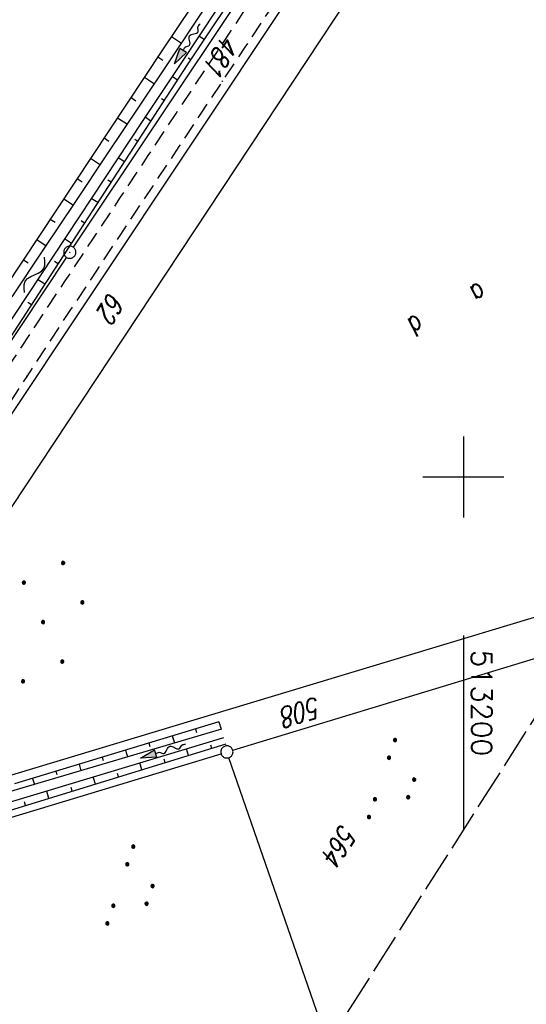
# Model space of a CAD drawing. Extents: x 512721 to 513460, y 476985 to 477919.
# Tile 10 of 23: x 513145 to 513208, y 477335 to 477456. Entities that reach past the tile are written whole.
import ezdxf

# ---------------------------------------------------------------- set-up
doc = ezdxf.new("R2010")
doc.units = 0
doc.header["$LTSCALE"] = 10
doc.header["$MEASUREMENT"] = 0
for name, pattern in [('LT00', [0]), ('LT11', [0.3, 0.2, -0.1]), ('LT14', [0.6, 0.5, -0.1])]:
    doc.linetypes.add(name, pattern=pattern)
doc.layers.get('0').update_dxf_attribs({"linetype": 'LT00'})
for name, color, linetype in [('--FLIEßRICHTPFEIL', 180, 'Continuous'), ('--WASSER_NUTZUNG', 180, 'Continuous'), ('DFK_AB_L', 21, 'LT00'), ('DFK_AB_P', 7, 'LT00'), ('DFK_BES-NAME', 255, 'LT00'), ('DFK_FLUR_NR', 250, 'LT00'), ('DFK_GZPKT', 250, 'LT00'), ('DFK_KATASTER', 250, 'LT00'), ('DFK_NUTZUNG', 250, 'LT00'), ('V87_BOSCHUNG', 250, 'LT00'), ('V87_FELDWEG', 250, 'LT11'), ('V87_GRABEN', 250, 'LT00'), ('V87_RASTER', 250, 'LT00')]:
    doc.layers.add(name, color=color, linetype=linetype)
doc.layers.add('-BLATT_87-RAND', color=7, linetype='LT14', plot=False)
doc.styles.get("Standard").update_dxf_attribs({"font": 'romans.shx'})

# ---------------------------------------------------------------- blocks, each defined once
blk = doc.blocks.new('SYMB7010')
at = {"color": 0, "linetype": 'ByBlock'}
for points in [[(-0.031408, 0.499213), (-0.093728, 0.49134), (-0.15457, 0.475719), (-0.212975, 0.452595), (-0.268021, 0.422333), (-0.31884, 0.385411), (-0.36463, 0.342411), (-0.40467, 0.29401), (-0.438329, 0.240973), (-0.465074, 0.184136), (-0.484486, 0.124395), (-0.496256, 0.062692), (-0.5002, 0)], [(-0.5002, 0), (-0.496256, -0.062692), (-0.484486, -0.124395), (-0.465075, -0.184136), (-0.438329, -0.240973), (-0.404671, -0.29401), (-0.36463, -0.342411), (-0.31884, -0.385411), (-0.268021, -0.422333), (-0.212975, -0.452595), (-0.154571, -0.475719), (-0.093728, -0.49134), (-0.031408, -0.499213), (0.031408, -0.499213)], [(0.5002, 0), (0.496256, 0.062692), (0.484485, 0.124395), (0.465074, 0.184136), (0.438329, 0.240973), (0.40467, 0.29401), (0.36463, 0.342411), (0.31884, 0.385411), (0.268021, 0.422333), (0.212975, 0.452595), (0.15457, 0.475719), (0.093728, 0.49134), (0.031408, 0.499213), (-0.031408, 0.499213)], [(0.031408, -0.499213), (0.093728, -0.491341), (0.15457, -0.475719), (0.212975, -0.452595), (0.268021, -0.422333), (0.31884, -0.385411), (0.36463, -0.342411), (0.404671, -0.294011), (0.438329, -0.240974), (0.465075, -0.184136), (0.484486, -0.124395), (0.496256, -0.062692), (0.500201, 0)]]:
    blk.add_lwpolyline(points, dxfattribs=at)
blk = doc.blocks.new('SYMB0003')
at = {"color": 0, "linetype": 'ByBlock'}
for p, q in [((-0.015712, 0), (0.010166, 0.012015)), ((0, -0.021257), (-0.015712, 0)), ((0.010166, 0.012015), (0, -0.021257))]:
    blk.add_line(p, q, dxfattribs=at)
for points in [[(-0.031395, 0.499013), (-0.093691, 0.491144), (-0.154509, 0.475528), (-0.21289, 0.452414), (-0.267913, 0.422164), (-0.318712, 0.385257), (-0.364484, 0.342274), (-0.404509, 0.293893), (-0.438154, 0.240877), (-0.464888, 0.184062), (-0.484292, 0.124345), (-0.496058, 0.062667), (-0.5, 0)], [(-0.5, 0), (-0.496058, -0.062667), (-0.484292, -0.124345), (-0.464888, -0.184062), (-0.438154, -0.240877), (-0.404509, -0.293893), (-0.364485, -0.342274), (-0.318712, -0.385257), (-0.267914, -0.422164), (-0.21289, -0.452414), (-0.154509, -0.475529), (-0.093691, -0.491144), (-0.031395, -0.499014), (0.031395, -0.499014)], [(0.5, 0), (0.496057, 0.062667), (0.484292, 0.124345), (0.464888, 0.184062), (0.438153, 0.240877), (0.404509, 0.293893), (0.364484, 0.342274), (0.318712, 0.385257), (0.267913, 0.422164), (0.21289, 0.452414), (0.154509, 0.475528), (0.093691, 0.491144), (0.031395, 0.499013), (-0.031395, 0.499013)], [(0.031395, -0.499014), (0.093691, -0.491144), (0.154509, -0.475529), (0.21289, -0.452414), (0.267914, -0.422164), (0.318712, -0.385257), (0.364485, -0.342274), (0.404509, -0.293893), (0.438154, -0.240877), (0.464889, -0.184062), (0.484292, -0.124345), (0.496058, -0.062667), (0.5, 0)]]:
    blk.add_lwpolyline(points, dxfattribs=at)
blk = doc.blocks.new('SYMB0011')
at = {"color": 0, "linetype": 'ByBlock'}
for p, q in [((0.5, 0), (-0.5, 0)), ((0, 0.5), (0, -0.5))]:
    blk.add_line(p, q, dxfattribs=at)
blk = doc.blocks.new('FLIEßRICHTPFEIL')
at = {"layer": '--FLIEßRICHTPFEIL'}
blk.add_hatch(color=256, dxfattribs=at).paths.add_polyline_path([(-1.95, 0.4875), (-1.95, -0.4875), (0, 0)])
for p, q in [((-1.95, 0.4875), (-1.95, -0.4875)), ((-1.95, 0.4875), (0, 0)), ((0, 0), (-1.95, -0.4875))]:
    blk.add_line(p, q, dxfattribs=at)
at = {"layer": '--FLIEßRICHTPFEIL', "start_tangent": (-1, 0), "end_tangent": (-1, 0)}
blk.add_spline([(-1.95, 0), (-2.4375, 0), (-2.925, 0.325), (-3.4125, 0), (-3.9, -0.325), (-4.3875, 0), (-4.875, 0.325), (-5.3625, 0), (-5.85, 0)], degree=3, dxfattribs=at)
blk = doc.blocks.new('SYMB7251')
at = {"color": 0, "linetype": 'ByBlock'}
for points in [[(-0.25, 0), (-0.208333, 0.028889), (-0.166667, 0.051111), (-0.125, 0.06), (-0.083333, 0.051111), (-0.041667, 0.028889), (0, 0)], [(0, 0), (0.041667, -0.028889), (0.083333, -0.051111), (0.125, -0.06), (0.166667, -0.051111), (0.208333, -0.028889), (0.25, 0)]]:
    blk.add_lwpolyline(points, dxfattribs=at)
blk = doc.blocks.new('SYMB7111')
at = {"color": 0, "linetype": 'ByBlock'}
for p, q in [((-0.13, 0.202919), (-0.13, 0.177081)), ((-0.125, 0.172895), (-0.125, 0.207105)), ((-0.12, 0.209164), (-0.12, 0.170836)), ((-0.115, 0.170204), (-0.115, 0.209796)), ((-0.11, 0.209164), (-0.11, 0.170836)), ((-0.105, 0.172895), (-0.105, 0.207105)), ((-0.1, 0.202919), (-0.1, 0.177081)), ((-0.095, 0.189874), (-0.095, 0.190146)), ((0.1, 0.202919), (0.1, 0.177081)), ((0.105, 0.172895), (0.105, 0.207105)), ((0.11, 0.209164), (0.11, 0.170836)), ((0.115, 0.170204), (0.115, 0.209796)), ((0.12, 0.209164), (0.12, 0.170836)), ((0.125, 0.172895), (0.125, 0.207105)), ((0.13, 0.202919), (0.13, 0.177081)), ((0.135, 0.189874), (0.135, 0.190146)), ((-0.515, -0.177081), (-0.515, -0.202919)), ((-0.51, -0.207105), (-0.51, -0.172895)), ((-0.505, -0.170836), (-0.505, -0.209164)), ((-0.5, -0.209796), (-0.5, -0.170204)), ((-0.495, -0.170836), (-0.495, -0.209164)), ((-0.49, -0.207105), (-0.49, -0.172895)), ((-0.485, -0.177081), (-0.485, -0.202919)), ((-0.48, -0.190126), (-0.48, -0.189854)), ((-0.285, -0.177081), (-0.285, -0.202919)), ((-0.28, -0.207105), (-0.28, -0.172895)), ((-0.275, -0.170836), (-0.275, -0.209164)), ((-0.27, -0.209796), (-0.27, -0.170204)), ((-0.265, -0.170836), (-0.265, -0.209164)), ((-0.26, -0.207105), (-0.26, -0.172895)), ((-0.255, -0.177081), (-0.255, -0.202919)), ((-0.25, -0.190126), (-0.25, -0.189854)), ((0.255, -0.177081), (0.255, -0.202919)), ((0.26, -0.207105), (0.26, -0.172895)), ((0.265, -0.170836), (0.265, -0.209164)), ((0.27, -0.209796), (0.27, -0.170204)), ((0.275, -0.170836), (0.275, -0.209164)), ((0.28, -0.207105), (0.28, -0.172895)), ((0.285, -0.177081), (0.285, -0.202919)), ((0.29, -0.190126), (0.29, -0.189854)), ((0.485, -0.177081), (0.485, -0.202919)), ((0.49, -0.207105), (0.49, -0.172895)), ((0.495, -0.170836), (0.495, -0.209164)), ((0.5, -0.209796), (0.5, -0.170204)), ((0.505, -0.170836), (0.505, -0.209164)), ((0.51, -0.207105), (0.51, -0.172895)), ((0.515, -0.177081), (0.515, -0.202919)), ((0.52, -0.190126), (0.52, -0.189854))]:
    blk.add_line(p, q, dxfattribs=at)
for points in [[(-0.095, 0.19), (-0.096981, 0.198678), (-0.10253, 0.205637), (-0.11055, 0.209499), (-0.11945, 0.209499), (-0.12747, 0.205637), (-0.133019, 0.198678), (-0.135, 0.19), (-0.133019, 0.181322), (-0.12747, 0.174363), (-0.11945, 0.170501), (-0.11055, 0.170501), (-0.10253, 0.174363), (-0.096981, 0.181322), (-0.095, 0.19)], [(0.135, 0.19), (0.133019, 0.198678), (0.12747, 0.205637), (0.11945, 0.209499), (0.11055, 0.209499), (0.10253, 0.205637), (0.096981, 0.198678), (0.095, 0.19), (0.096981, 0.181322), (0.10253, 0.174363), (0.11055, 0.170501), (0.11945, 0.170501), (0.12747, 0.174363), (0.133019, 0.181322), (0.135, 0.19)], [(-0.48, -0.19), (-0.481981, -0.181322), (-0.48753, -0.174363), (-0.49555, -0.170501), (-0.50445, -0.170501), (-0.51247, -0.174363), (-0.518019, -0.181322), (-0.52, -0.19), (-0.518019, -0.198678), (-0.51247, -0.205637), (-0.50445, -0.209499), (-0.49555, -0.209499), (-0.48753, -0.205637), (-0.481981, -0.198678), (-0.48, -0.19)], [(-0.25, -0.19), (-0.251981, -0.181322), (-0.25753, -0.174363), (-0.26555, -0.170501), (-0.27445, -0.170501), (-0.28247, -0.174363), (-0.288019, -0.181322), (-0.29, -0.19), (-0.288019, -0.198678), (-0.28247, -0.205637), (-0.27445, -0.209499), (-0.26555, -0.209499), (-0.25753, -0.205637), (-0.251981, -0.198678), (-0.25, -0.19)], [(0.29, -0.19), (0.288019, -0.181322), (0.28247, -0.174363), (0.27445, -0.170501), (0.26555, -0.170501), (0.25753, -0.174363), (0.251981, -0.181322), (0.25, -0.19), (0.251981, -0.198678), (0.25753, -0.205637), (0.26555, -0.209499), (0.27445, -0.209499), (0.28247, -0.205637), (0.288019, -0.198678), (0.29, -0.19)], [(0.52, -0.19), (0.518019, -0.181322), (0.51247, -0.174363), (0.50445, -0.170501), (0.49555, -0.170501), (0.48753, -0.174363), (0.481981, -0.181322), (0.48, -0.19), (0.481981, -0.198678), (0.48753, -0.205637), (0.49555, -0.209499), (0.50445, -0.209499), (0.51247, -0.205637), (0.518019, -0.198678), (0.52, -0.19)]]:
    blk.add_lwpolyline(points, dxfattribs=at)
blk = doc.blocks.new('Ackerland7')
at = {"layer": 'DFK_NUTZUNG', "color": 0, "linetype": 'ByBlock'}
for p, q in [((-4, 3.93), (-4, 3.67)), ((-3.95, 3.63), (-3.95, 3.97)), ((-3.9, 3.99), (-3.9, 3.61)), ((-3.85, 3.6), (-3.85, 4)), ((-3.8, 3.99), (-3.8, 3.61)), ((-3.75, 3.63), (-3.75, 3.97)), ((-3.7, 3.93), (-3.7, 3.67)), ((-3.65, 3.8), (-3.65, 3.8)), ((3.7, 3.93), (3.7, 3.67)), ((3.75, 3.63), (3.75, 3.97)), ((3.8, 3.99), (3.8, 3.61)), ((3.85, 3.6), (3.85, 4)), ((3.9, 3.99), (3.9, 3.61)), ((3.95, 3.63), (3.95, 3.97)), ((4, 3.93), (4, 3.67)), ((4.05, 3.8), (4.05, 3.8)), ((-7.85, 0.13), (-7.85, -0.13)), ((-7.8, -0.17), (-7.8, 0.17)), ((-7.75, 0.19), (-7.75, -0.19)), ((-7.7, -0.2), (-7.7, 0.2)), ((-7.65, 0.19), (-7.65, -0.19)), ((-7.6, -0.17), (-7.6, 0.17)), ((-7.55, 0.13), (-7.55, -0.13)), ((-7.5, 0), (-7.5, 0)), ((-0.15, 0.13), (-0.15, -0.13)), ((-0.1, -0.17), (-0.1, 0.17)), ((-0.05, 0.19), (-0.05, -0.19)), ((0, -0.2), (0, 0.2)), ((0.05, 0.19), (0.05, -0.19)), ((0.1, -0.17), (0.1, 0.17)), ((0.15, 0.13), (0.15, -0.13)), ((0.2, 0), (0.2, 0)), ((7.55, 0.13), (7.55, -0.13)), ((7.6, -0.17), (7.6, 0.17)), ((7.65, 0.19), (7.65, -0.19)), ((7.7, -0.2), (7.7, 0.2)), ((7.75, 0.19), (7.75, -0.19)), ((7.8, -0.17), (7.8, 0.17)), ((7.85, 0.13), (7.85, -0.13)), ((7.9, 0), (7.9, 0)), ((-3.95, -3.97), (-3.95, -3.63)), ((-3.9, -3.61), (-3.9, -3.99)), ((-3.85, -4), (-3.85, -3.6)), ((-3.8, -3.61), (-3.8, -3.99)), ((-3.75, -3.97), (-3.75, -3.63)), ((3.75, -3.97), (3.75, -3.63)), ((3.8, -3.61), (3.8, -3.99)), ((3.85, -4), (3.85, -3.6)), ((3.9, -3.61), (3.9, -3.99)), ((3.95, -3.97), (3.95, -3.63)), ((-4, -3.67), (-4, -3.93)), ((-3.7, -3.67), (-3.7, -3.93)), ((-3.65, -3.8), (-3.65, -3.8)), ((3.7, -3.67), (3.7, -3.93)), ((4, -3.67), (4, -3.93)), ((4.05, -3.8), (4.05, -3.8))]:
    blk.add_line(p, q, dxfattribs=at)
for points in [[(-3.65, 3.8), (-3.67, 3.89), (-3.73, 3.96), (-3.81, 3.99), (-3.89, 3.99), (-3.97, 3.96), (-4.03, 3.89), (-4.05, 3.8), (-4.03, 3.71), (-3.97, 3.64), (-3.89, 3.6), (-3.81, 3.6), (-3.73, 3.64), (-3.67, 3.71), (-3.65, 3.8)], [(4.05, 3.8), (4.03, 3.89), (3.97, 3.96), (3.89, 3.99), (3.81, 3.99), (3.73, 3.96), (3.67, 3.89), (3.65, 3.8), (3.67, 3.71), (3.73, 3.64), (3.81, 3.61), (3.89, 3.61), (3.97, 3.64), (4.03, 3.71), (4.05, 3.8)], [(-7.5, 0), (-7.52, 0.09), (-7.58, 0.16), (-7.66, 0.19), (-7.74, 0.19), (-7.82, 0.16), (-7.88, 0.09), (-7.9, 0)], [(0.2, 0), (0.18, 0.09), (0.12, 0.16), (0.04, 0.19), (-0.04, 0.19), (-0.12, 0.16), (-0.18, 0.09), (-0.2, 0)], [(-0.2, 0), (-0.18, -0.09), (-0.12, -0.16), (-0.04, -0.19), (0.04, -0.19), (0.12, -0.16), (0.18, -0.09), (0.2, 0)], [(7.9, 0), (7.88, 0.09), (7.82, 0.16), (7.74, 0.19), (7.66, 0.19), (7.58, 0.16), (7.52, 0.09), (7.5, 0)], [(7.5, 0), (7.52, -0.09), (7.58, -0.16), (7.66, -0.19), (7.74, -0.19), (7.82, -0.16), (7.88, -0.09), (7.9, 0)], [(-7.9, 0), (-7.88, -0.09), (-7.82, -0.16), (-7.74, -0.19), (-7.66, -0.19), (-7.58, -0.16), (-7.52, -0.09), (-7.5, 0)], [(-3.65, -3.8), (-3.67, -3.71), (-3.73, -3.64), (-3.81, -3.61), (-3.89, -3.61), (-3.97, -3.64), (-4.03, -3.71), (-4.05, -3.8), (-4.03, -3.89), (-3.97, -3.96), (-3.89, -3.99), (-3.81, -3.99), (-3.73, -3.96), (-3.67, -3.89), (-3.65, -3.8)], [(4.05, -3.8), (4.03, -3.71), (3.97, -3.64), (3.89, -3.61), (3.81, -3.61), (3.73, -3.64), (3.67, -3.71), (3.65, -3.8), (3.67, -3.89), (3.73, -3.96), (3.81, -3.99), (3.89, -3.99), (3.97, -3.96), (4.03, -3.89), (4.05, -3.8)]]:
    blk.add_lwpolyline(points, dxfattribs=at)

msp = doc.modelspace()

# ---------------------------------------------------------------- linework, layer by layer
at = {"layer": '-BLATT_87-RAND'}
msp.add_lwpolyline([(513217.94, 477919.22), (512721.33, 477138.83), (512963.46, 476984.75), (513460.07, 477765.13), (513217.94, 477919.22)], dxfattribs=at)
at = {"layer": 'DFK_AB_L'}
for p, q in [((513317.26, 477676.16), (513151.91, 477428.3)), ((513151.07, 477427.06), (513088.72, 477333.23))]:
    msp.add_line(p, q, dxfattribs=at)
at = {"layer": 'DFK_KATASTER'}
for p, q in [((513089.44, 477325.3), (513206.3, 477500.83)), ((513117.4, 477355.67), (513211.31, 477497.5)), ((513117.71, 477355.26), (513218.62, 477385.71)), ((513171.58, 477366.34), (513214.59, 477379.39)), ((513113.21, 477348.64), (513170.14, 477365.9)), ((513183.3, 477330.22), (513171.11, 477365.41))]:
    msp.add_line(p, q, dxfattribs=at)
at = {"layer": 'V87_BOSCHUNG'}
for p, q in [((513164.02, 477454.25), (513165.24, 477453.44)), ((513168.07, 477453.88), (513167.41, 477454.32)), ((513162.35, 477451.76), (513162.97, 477451.35)), ((513166.41, 477451.39), (513166.08, 477451.61)), ((513160.69, 477449.26), (513161.92, 477448.44)), ((513164.77, 477448.88), (513164.09, 477449.32)), ((513159.04, 477446.76), (513159.65, 477446.35)), ((513163.13, 477446.36), (513162.78, 477446.59)), ((513157.38, 477444.26), (513158.59, 477443.45)), ((513161.49, 477443.85), (513160.77, 477444.32)), ((513155.72, 477441.76), (513156.32, 477441.36)), ((513159.86, 477441.33), (513159.49, 477441.58)), ((513154.06, 477439.26), (513155.26, 477438.46)), ((513158.22, 477438.82), (513157.46, 477439.32)), ((513152.4, 477436.76), (513153, 477436.36)), ((513156.59, 477436.3), (513156.19, 477436.56)), ((513150.74, 477434.26), (513151.93, 477433.47)), ((513154.95, 477433.79), (513154.14, 477434.32)), ((513149.09, 477431.76), (513149.67, 477431.37)), ((513153.32, 477431.27), (513152.9, 477431.55)), ((513147.43, 477429.26), (513148.59, 477428.48)), ((513151.68, 477428.76), (513150.83, 477429.32)), ((513145.77, 477426.76), (513146.35, 477426.38)), ((513150.04, 477426.24), (513149.61, 477426.53)), ((513148.41, 477423.73), (513147.52, 477424.32)), ((513146.77, 477421.21), (513146.32, 477421.51)), ((513169.85, 477369.83), (513170.13, 477368.92)), ((513166.98, 477368.96), (513167.12, 477368.51)), ((513164.11, 477368.09), (513164.38, 477367.22)), ((513158.37, 477366.35), (513158.62, 477365.51)), ((513161.24, 477367.22), (513161.37, 477366.79)), ((513166.11, 477365.68), (513165.87, 477366.49)), ((513168.98, 477366.56), (513168.86, 477366.96)), ((513155.5, 477365.48), (513155.62, 477365.07)), ((513163.25, 477364.8), (513163.12, 477365.21)), ((513149.76, 477363.73), (513149.88, 477363.34)), ((513152.63, 477364.6), (513152.87, 477363.8)), ((513160.38, 477363.91), (513160.13, 477364.76)), ((513146.89, 477362.86), (513147.12, 477362.1)), ((513154.64, 477362.15), (513154.38, 477363.03)), ((513157.51, 477363.03), (513157.38, 477363.47)), ((513148.91, 477360.39), (513148.64, 477361.3)), ((513151.78, 477361.27), (513151.64, 477361.72)), ((513146.04, 477359.51), (513145.9, 477359.97))]:
    msp.add_line(p, q, dxfattribs=at)
at = {"layer": 'V87_FELDWEG', "flags": 128}
for points in [[(513100.28, 477240.02), (513099.68, 477244.03), (513099.07, 477248.04), (513098.47, 477252.06), (513097.85, 477256.08), (513097.23, 477260.1), (513096.61, 477264.12), (513095.97, 477268.15), (513095.47, 477271.26), (513094.96, 477274.37), (513094.45, 477277.48), (513093.93, 477280.59), (513093.41, 477283.69), (513092.88, 477286.79), (513092.36, 477289.88), (513091.83, 477292.96), (513091.3, 477296.03), (513090.92, 477298.23), (513090.54, 477300.42), (513090.16, 477302.62), (513089.77, 477304.82), (513089.38, 477307.02), (513088.98, 477309.23), (513088.57, 477311.45), (513088.15, 477313.69), (513087.72, 477315.94), (513087.28, 477318.21), (513086.83, 477320.5), (513086.66, 477321.3), (513086.51, 477322.11), (513086.38, 477322.92), (513086.27, 477323.72), (513086.2, 477324.51), (513086.18, 477325.29), (513086.21, 477326.05), (513086.32, 477326.8), (513086.51, 477327.58), (513086.78, 477328.34), (513087.12, 477329.08), (513087.52, 477329.8), (513087.96, 477330.52), (513088.45, 477331.22), (513088.98, 477331.91), (513089.52, 477332.6), (513090.08, 477333.28), (513090.64, 477333.97), (513091.2, 477334.65), (513092.17, 477335.9), (513093.11, 477337.15), (513094, 477338.42), (513094.86, 477339.69), (513095.7, 477340.96), (513096.51, 477342.24), (513097.31, 477343.52), (513098.09, 477344.81), (513098.86, 477346.09), (513099.63, 477347.38), (513100.4, 477348.67), (513101.18, 477349.95), (513102.52, 477352.12), (513103.89, 477354.27), (513105.28, 477356.42), (513106.7, 477358.57), (513108.14, 477360.7), (513109.6, 477362.83), (513111.07, 477364.96), (513112.54, 477367.09), (513114.03, 477369.21), (513115.52, 477371.33), (513117.01, 477373.46), (513118.5, 477375.58), (513119.98, 477377.71), (513122.24, 477380.97), (513124.47, 477384.24), (513126.69, 477387.51), (513128.9, 477390.79), (513131.09, 477394.08), (513133.27, 477397.36), (513135.45, 477400.65), (513137.62, 477403.95), (513139.79, 477407.24), (513141.95, 477410.54), (513144.12, 477413.84), (513147.52, 477418.99), (513150.93, 477424.15), (513154.34, 477429.3), (513157.75, 477434.45), (513161.17, 477439.61), (513164.59, 477444.76), (513168.01, 477449.91), (513172.43, 477456.55), (513176.83, 477463.18), (513181.25, 477469.82), (513185.66, 477476.45), (513190.07, 477483.08), (513194.49, 477489.71), (513198.91, 477496.34), (513202.16, 477501.21), (513205.42, 477506.09), (513208.67, 477510.96), (513211.93, 477515.84), (513215.18, 477520.71), (513219.62, 477527.36), (513224.06, 477534.01), (513228.49, 477540.67), (513232.92, 477547.33), (513237.34, 477553.99), (513241.76, 477560.65), (513244.4, 477564.64), (513247.04, 477568.63), (513249.68, 477572.62), (513252.32, 477576.6), (513254.96, 477580.59), (513257.61, 477584.57), (513260.26, 477588.56), (513262.91, 477592.53), (513265.58, 477596.51), (513267.37, 477599.18), (513269.18, 477601.86), (513270.98, 477604.53), (513272.77, 477607.21), (513274.57, 477609.89), (513276.35, 477612.57), (513278.13, 477615.26), (513279.9, 477617.96), (513281.65, 477620.67), (513283.39, 477623.38), (513284.58, 477625.25), (513285.76, 477627.13), (513286.94, 477629.01), (513288.12, 477630.89), (513289.3, 477632.76), (513290.49, 477634.64), (513292.08, 477637.12), (513293.69, 477639.6), (513295.31, 477642.07), (513296.93, 477644.53), (513298.56, 477646.99), (513300.2, 477649.45), (513301.84, 477651.9), (513303.48, 477654.35), (513305.12, 477656.81), (513307.72, 477660.7), (513310.32, 477664.6), (513312.91, 477668.5), (513315.5, 477672.4), (513318.09, 477676.3), (513320.69, 477680.2), (513323.23, 477684.01), (513325.78, 477687.82), (513328.32, 477691.63), (513330.87, 477695.44), (513333.42, 477699.25), (513335.96, 477703.06), (513339.07, 477707.72), (513342.17, 477712.39), (513345.27, 477717.05), (513348.36, 477721.72), (513351.46, 477726.39), (513354.45, 477730.91), (513357.45, 477735.44), (513360.44, 477739.96), (513363.42, 477744.49), (513366.41, 477749.03), (513368.87, 477752.78), (513371.34, 477756.54), (513373.8, 477760.3), (513376.26, 477764.06), (513378.72, 477767.82), (513380.8, 477770.99), (513382.88, 477774.16), (513384.96, 477777.32), (513387.05, 477780.49), (513389.14, 477783.64), (513391.24, 477786.79), (513393.52, 477790.19), (513395.81, 477793.57), (513398.11, 477796.96), (513400.41, 477800.33), (513401.73, 477802.26)], [(513403.95, 477800.85), (513403.92, 477800.8), (513400.52, 477795.69), (513397.11, 477790.58), (513393.71, 477785.47), (513391.6, 477782.31), (513389.49, 477779.15), (513387.38, 477775.99), (513385.28, 477772.83), (513383.18, 477769.66), (513381.08, 477766.5), (513379, 477763.35), (513376.93, 477760.2), (513374.86, 477757.05), (513372.8, 477753.9), (513370.73, 477750.75), (513368.66, 477747.6), (513366.54, 477744.39), (513364.42, 477741.19), (513362.3, 477737.98), (513360.18, 477734.77), (513358.06, 477731.57), (513355.95, 477728.36), (513353.83, 477725.15), (513351.9, 477722.2), (513349.98, 477719.26), (513348.05, 477716.31), (513346.12, 477713.36), (513344.2, 477710.42), (513342.26, 477707.47), (513340.33, 477704.53), (513338.39, 477701.6), (513336.21, 477698.33), (513334.03, 477695.07), (513331.84, 477691.82), (513329.64, 477688.57), (513327.44, 477685.32), (513325.24, 477682.08), (513323.03, 477678.83), (513321.03, 477675.9), (513319.04, 477672.97), (513317.04, 477670.04), (513315.06, 477667.1), (513313.08, 477664.16), (513311.1, 477661.21), (513309.14, 477658.26), (513307.2, 477655.29), (513305.6, 477652.83), (513304.01, 477650.36), (513302.42, 477647.89), (513300.84, 477645.42), (513299.26, 477642.94), (513297.68, 477640.47), (513296.1, 477638), (513294.5, 477635.53), (513292.9, 477633.07), (513291.4, 477630.78), (513289.89, 477628.5), (513288.38, 477626.22), (513286.86, 477623.94), (513285.34, 477621.66), (513282.4, 477617.26), (513279.46, 477612.85), (513276.53, 477608.44), (513273.59, 477604.03), (513270.65, 477599.62), (513267.72, 477595.21), (513264.74, 477590.75), (513261.76, 477586.28), (513258.78, 477581.82), (513255.8, 477577.36), (513252.82, 477572.89), (513249.85, 477568.42), (513246.88, 477563.95), (513243.93, 477559.47), (513241.52, 477555.81), (513239.11, 477552.14), (513236.71, 477548.48), (513234.31, 477544.81), (513231.9, 477541.14), (513229.5, 477537.48), (513227.09, 477533.82), (513224.68, 477530.16), (513222.27, 477526.5), (513219.84, 477522.85), (513217.41, 477519.21), (513215.36, 477516.15), (513213.3, 477513.11), (513211.25, 477510.07), (513209.18, 477507.02), (513207.12, 477503.98), (513205.06, 477500.94), (513203, 477497.9), (513200.94, 477494.86), (513198.13, 477490.68), (513195.33, 477486.5), (513192.54, 477482.31), (513189.75, 477478.13), (513186.97, 477473.93), (513184.19, 477469.74), (513181.41, 477465.54), (513178.64, 477461.35), (513175.86, 477457.15), (513173.08, 477452.96), (513170.3, 477448.76), (513167.61, 477444.73), (513164.93, 477440.69), (513162.24, 477436.65), (513159.55, 477432.62), (513156.87, 477428.58), (513154.19, 477424.54), (513151.51, 477420.5), (513148.85, 477416.45), (513146.19, 477412.39), (513144.38, 477409.62), (513142.57, 477406.84), (513140.76, 477404.06), (513138.95, 477401.28), (513137.14, 477398.5), (513135.32, 477395.72), (513133.5, 477392.95), (513131.67, 477390.18), (513129.83, 477387.42), (513127.98, 477384.67), (513126.12, 477381.92), (513124.24, 477379.19), (513122.35, 477376.46), (513120.97, 477374.5), (513119.59, 477372.55), (513118.2, 477370.6), (513116.82, 477368.65), (513115.43, 477366.7), (513114.06, 477364.75), (513112.69, 477362.79), (513111.34, 477360.82), (513110, 477358.84), (513108.68, 477356.85), (513107.39, 477354.85), (513106.11, 477352.83), (513104.87, 477350.79), (513103.66, 477348.74), (513103.14, 477347.82), (513102.62, 477346.91), (513102.1, 477346), (513101.57, 477345.09), (513101.03, 477344.18), (513100.48, 477343.28), (513099.72, 477342.09), (513098.93, 477340.92), (513098.12, 477339.76), (513097.29, 477338.62), (513096.45, 477337.49), (513095.6, 477336.37), (513095, 477335.6), (513094.4, 477334.83), (513093.79, 477334.07), (513093.15, 477333.3), (513092.61, 477332.67), (513092.07, 477332.04), (513091.53, 477331.39), (513091, 477330.74), (513090.5, 477330.08), (513090.04, 477329.41), (513089.62, 477328.72), (513089.27, 477328.02), (513088.98, 477327.29), (513088.78, 477326.55), (513088.67, 477325.9), (513088.62, 477325.24), (513088.63, 477324.56), (513088.67, 477323.88), (513088.75, 477323.19), (513088.85, 477322.49), (513088.96, 477321.79), (513089.09, 477321.1), (513089.5, 477318.76), (513089.91, 477316.44), (513090.31, 477314.15), (513090.7, 477311.87), (513091.09, 477309.61), (513091.47, 477307.36), (513091.86, 477305.11), (513092.24, 477302.87), (513092.62, 477300.64), (513093, 477298.4), (513093.39, 477296.16), (513093.92, 477293.11), (513094.46, 477290.04), (513094.99, 477286.97), (513095.54, 477283.89), (513096.07, 477280.8), (513096.61, 477277.71), (513097.14, 477274.62), (513097.67, 477271.52), (513098.19, 477268.43), (513098.76, 477264.93), (513099.32, 477261.43), (513099.87, 477257.93), (513100.41, 477254.44), (513100.94, 477250.94), (513101.47, 477247.45), (513101.99, 477243.95), (513102.52, 477240.46)]]:
    msp.add_lwpolyline(points, dxfattribs=at)
at = {"layer": 'V87_GRABEN'}
for points in [[(513194.11, 477499.05), (513162.84, 477452.5), (513139.1, 477416.71)], [(513093.06, 477338.1), (513100.16, 477350.28), (513118.18, 477378.61), (513142.55, 477414.72), (513166, 477450.77), (513197.12, 477497.42)], [(513169.69, 477457.76), (513165.25, 477451.06), (513160.51, 477443.92), (513155.77, 477436.77), (513151.03, 477429.63), (513146.3, 477422.48), (513141.57, 477415.33)], [(513144.38, 477422.19), (513148.31, 477428.06), (513152.23, 477433.92), (513156.15, 477439.79), (513160.07, 477445.66), (513163.98, 477451.53), (513167.88, 477457.4)], [(513169.88, 477369.84), (513144.68, 477362.19)], [(513170.18, 477368.94), (513144.61, 477361.36), (513118.35, 477353.38), (513116.57, 477352.97), (513114.82, 477352.47), (513113.1, 477351.9), (513111.4, 477351.25), (513109.73, 477350.52), (513109.07, 477349.95), (513108.46, 477349.34), (513107.9, 477348.67), (513107.39, 477347.96), (513106.95, 477347.21), (513106.57, 477346.43), (513103.11, 477341.01)], [(513104.07, 477340.37), (513108.32, 477346.27), (513108.89, 477347.04), (513109.52, 477347.75), (513110.21, 477348.41), (513110.95, 477349.01), (513111.74, 477349.55), (513112.57, 477350.03), (513113.44, 477350.43), (513114.33, 477350.76), (513115.26, 477351.02), (513142.25, 477359.38), (513170.49, 477367.89)], [(513142.52, 477358.43), (513170.76, 477367.1)]]:
    msp.add_lwpolyline(points, dxfattribs=at)
at = {"layer": 'V87_RASTER'}
for p, q in [((513200, 477405), (513200, 477395)), ((513195, 477400), (513205, 477400)), ((513200, 477380.46), (513200, 477356.46))]:
    msp.add_line(p, q, dxfattribs=at)

# ---------------------------------------------------------------- block references
at = {"layer": '--FLIEßRICHTPFEIL'}
for p, rotation in [((513164.41, 477450.89), 237.528899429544), ((513160.2, 477365.34), 197.5318217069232)]:
    msp.add_blockref('FLIEßRICHTPFEIL', p, dxfattribs=dict(at, rotation=rotation))
at = {"layer": '--WASSER_NUTZUNG', "xscale": 9.999999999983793, "yscale": 9.999999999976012, "zscale": 10, "rotation": 59.99999999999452}
msp.add_blockref('SYMB7251', (513147.14, 477424.9), dxfattribs=at)
at = {"layer": 'DFK_AB_P', "xscale": 1.499999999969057, "yscale": 1.5, "zscale": 1.5, "rotation": 251.2881100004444}
msp.add_blockref('SYMB0003', (513151.49, 477427.68), dxfattribs=at)
at = {"layer": 'DFK_GZPKT', "xscale": 1.499999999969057, "yscale": 1.5, "zscale": 1.5, "rotation": 251.2881100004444}
msp.add_blockref('SYMB7010', (513170.86, 477366.12), dxfattribs=at)
at = {"layer": 'DFK_NUTZUNG', "rotation": 251.2883000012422}
msp.add_blockref('Ackerland7', (513148.2, 477382.11), dxfattribs=at)
at = {"layer": 'DFK_NUTZUNG', "xscale": 9.99999999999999, "yscale": 10, "zscale": 10, "rotation": 251.28826}
for p in [(513191.77, 477362.23), (513159.52, 477349.11)]:
    msp.add_blockref('SYMB7111', p, dxfattribs=at)
at = {"layer": 'V87_FELDWEG', "xscale": 0.09999999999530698, "yscale": 0.09999999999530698, "zscale": 0.1, "rotation": 237.5288994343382}
for p in [(513168.01, 477449.91), (513170.3, 477448.76), (513146.19, 477412.39)]:
    msp.add_blockref('SYMB0011', p, dxfattribs=at)

# ---------------------------------------------------------------- texts
at = {"layer": 'DFK_BES-NAME', "width": 0.75}
msp.add_text('T     r     a     d', height=2.5, rotation=207.2107, dxfattribs=at).set_placement((513216.69, 477431.57))
at = {"layer": 'DFK_FLUR_NR', "oblique": 13.754, "width": 0.75}
for s, rotation, p in [('481', 237.5289, (513170.45, 477454.65)), ('62', 237.5289, (513156.4, 477422.94)), ('508', 197.1698, (513181.99, 477372.95)), ('564', 237.5289, (513184.99, 477357.38))]:
    msp.add_text(s, height=2.5, rotation=rotation, dxfattribs=at).set_placement(p)
at = {"layer": 'V87_RASTER', "width": 1.021}
msp.add_text(' 513200', height=2.5, rotation=269.9988, dxfattribs=at).set_placement((513201, 477380.46))

doc.saveas('drawing.dxf')
